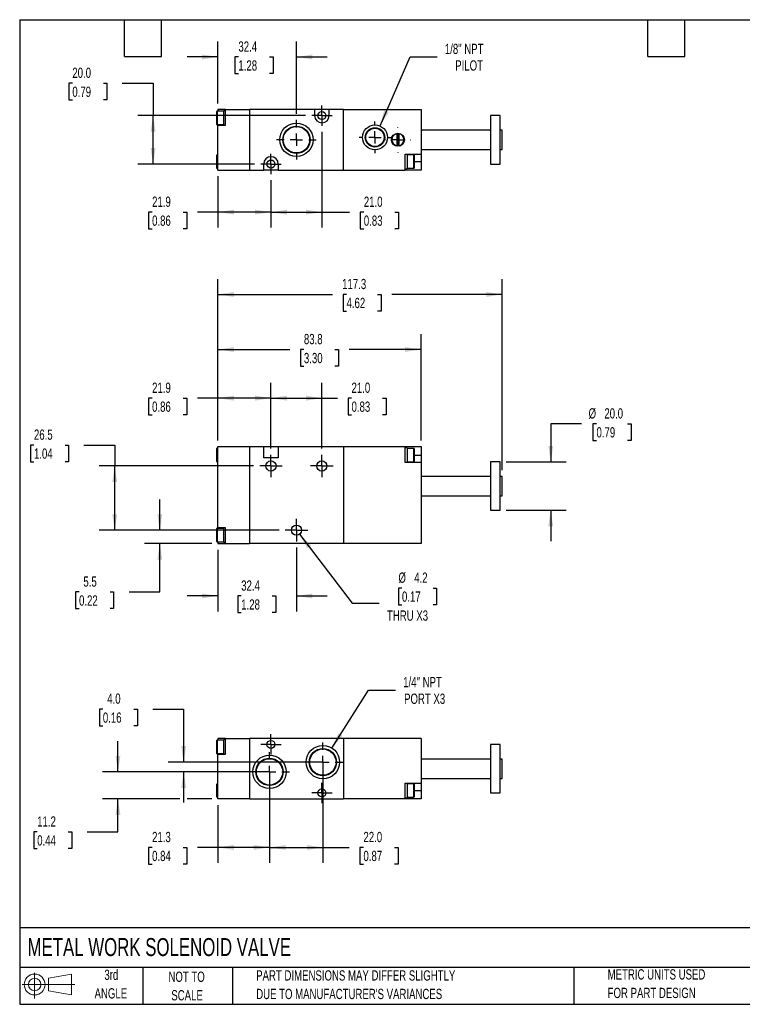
# Model space of a CAD drawing. Header units: millimetres. Extents: x 13 to 546, y 13 to 419.
# Tile 1 of 2: x 13 to 311, y 13 to 419. Entities that reach past the tile are written whole.
import ezdxf

# ---------------------------------------------------------------- set-up
doc = ezdxf.new("R2010")
doc.units = ezdxf.units.MM
doc.header["$LTSCALE"] = 2
doc.linetypes.add('CENTERX2', pattern=[20.32, 12.7, -2.54, 2.54, -2.54])
doc.layers.add('CENTER', color=40, linetype='CENTERX2')
doc.layers.add('SLD-DEFPOINTS', color=7, linetype='Continuous')
doc.layers.add('DIMENSIONS', color=140, linetype='Continuous', lineweight=25)
doc.layers.add('TEXT', color=140, linetype='Continuous', lineweight=25)
doc.styles.add('SLDTEXTSTYLE0', font='TXT', dxfattribs={"width": 0.7})
doc.dimstyles.new('SLDDIMSTYLE0', dxfattribs={"dimtxt": 4.316016, "dimasz": 6.604, "dimexe": 0, "dimexo": 0.0625, "dimgap": 1.079004, "dimtad": 0, "dimtih": 1, "dimtoh": 1, "dimrnd": 1e-09, "dimzin": 12, "dimdsep": 46, "dimtxsty": 'SLDTEXTSTYLE0', "dimsah": 1, "dimcen": 0.09, "dimadec": 0, "dimazin": 3, "dimtfac": 1, "dimtmove": 0, "dimatfit": 0, "dimfxl": 0, "dimfrac": 2, "dimtolj": 1, "dimtzin": 12, "dimarcsym": 0})
doc.dimstyles.new('SLDDIMSTYLE1', dxfattribs={"dimtxt": 4.316016, "dimasz": 6.604, "dimexe": 0, "dimexo": 0.0625, "dimgap": 1.079004, "dimtad": 0, "dimtih": 1, "dimtoh": 1, "dimrnd": 1e-09, "dimzin": 12, "dimdsep": 46, "dimtxsty": 'SLDTEXTSTYLE0', "dimsah": 1, "dimcen": 0, "dimadec": 0, "dimazin": 3, "dimtfac": 1, "dimtofl": 0, "dimtmove": 0, "dimatfit": 3, "dimfxl": 0, "dimfrac": 2, "dimtolj": 1, "dimtzin": 12, "dimarcsym": 0})
doc.dimstyles.new('SLDDIMSTYLE2', dxfattribs={"dimtxt": 4.316016, "dimasz": 6.604, "dimexe": 0, "dimexo": 0.0625, "dimgap": 1.079004, "dimtad": 0, "dimtih": 1, "dimtoh": 1, "dimrnd": 1e-09, "dimzin": 12, "dimdsep": 46, "dimtxsty": 'SLDTEXTSTYLE0', "dimsah": 1, "dimcen": 0.09, "dimadec": 0, "dimazin": 3, "dimtfac": 1, "dimtofl": 0, "dimtmove": 0, "dimatfit": 3, "dimfxl": 0, "dimfrac": 2, "dimtolj": 1, "dimtzin": 12, "dimarcsym": 0})
doc.dimstyles.new('SLDDIMSTYLE3', dxfattribs={"dimtxt": 4.316016, "dimasz": 6.604, "dimexe": 0, "dimexo": 0.0625, "dimgap": 1.079004, "dimtad": 0, "dimtih": 1, "dimtoh": 1, "dimrnd": 1e-09, "dimzin": 4, "dimdsep": 46, "dimtxsty": 'SLDTEXTSTYLE0', "dimsah": 1, "dimcen": 0.09, "dimadec": 0, "dimazin": 1, "dimtfac": 1, "dimtofl": 0, "dimtmove": 0, "dimatfit": 3, "dimfxl": 0, "dimfrac": 2, "dimtolj": 1, "dimtzin": 12, "dimarcsym": 0})
doc.dimstyles.new('SLDDIMSTYLE4', dxfattribs={"dimtxt": 4.316016, "dimasz": 6.604, "dimexe": 0, "dimexo": 0.0625, "dimgap": 1.079004, "dimtad": 0, "dimtih": 1, "dimtoh": 1, "dimrnd": 1e-09, "dimzin": 4, "dimdsep": 46, "dimtxsty": 'SLDTEXTSTYLE0', "dimsah": 1, "dimcen": 0.09, "dimadec": 0, "dimazin": 1, "dimtfac": 1, "dimtmove": 0, "dimatfit": 0, "dimfxl": 0, "dimfrac": 2, "dimtolj": 1, "dimtzin": 12, "dimarcsym": 0})
doc.dimstyles.new('SLDDIMSTYLE5', dxfattribs={"dimtxt": 4.316016, "dimasz": 6.604, "dimexe": 0, "dimexo": 0.0625, "dimgap": 1.079004, "dimtad": 0, "dimtih": 1, "dimtoh": 1, "dimrnd": 1e-09, "dimzin": 12, "dimdsep": 46, "dimtxsty": 'SLDTEXTSTYLE0', "dimsah": 1, "dimcen": 0, "dimadec": 0, "dimazin": 3, "dimtfac": 1, "dimtofl": 0, "dimtmove": 0, "dimatfit": 3, "dimfxl": 0, "dimfrac": 2, "dimtolj": 1, "dimtzin": 12, "dimarcsym": 0})

# ---------------------------------------------------------------- blocks, each defined once
blk = doc.blocks.new('Block11')
at = {"color": 7, "linetype": 'Continuous', "lineweight": 18}
for p, q in [((5.18, 10.62), (5.18, 0)), ((10.96, 8.33), (20.35, 10.06)), ((10.96, 3.19), (10.96, 8.33)), ((20.35, 10.06), (20.35, 1.46)), ((0, 5.76), (21.75, 5.76)), ((10.96, 3.19), (20.35, 1.46))]:
    blk.add_line(p, q, dxfattribs=at)
for radius in [4.3, 2.57]:
    blk.add_circle((5.18, 5.76), radius, dxfattribs=at)
blk = doc.blocks.new('Block12')
at = {"layer": 'SLD-DEFPOINTS'}
blk.add_blockref('Block11', (0, 0), dxfattribs=at)
blk = doc.blocks.new('_D')
at = {"layer": 'DIMENSIONS'}
for p, q in [((94.44, 200.35), (94.44, 174.9)), ((126.84, 201.21), (126.84, 174.9)), ((94.44, 181.25), (81.74, 181.25)), ((104.06, 181.25), (102.61, 181.25)), ((102.61, 181.25), (102.61, 174.39)), ((116.88, 181.25), (118.33, 181.25)), ((118.33, 181.25), (118.33, 174.39)), ((126.84, 181.25), (139.54, 181.25)), ((102.61, 174.39), (104.06, 174.39)), ((118.33, 174.39), (116.88, 174.39))]:
    blk.add_line(p, q, dxfattribs=at)
for points in [[(94.44, 181.25), (87.84, 182.27), (87.84, 180.24)], [(126.84, 181.25), (133.44, 180.24), (133.44, 182.27)]]:
    blk.add_solid(points, dxfattribs=at)
at = {"layer": 'DIMENSIONS', "char_height": 4.233, "attachment_point": 1, "style": 'SLDTEXTSTYLE0'}
for s, insert in [('32.4', (104.06, 187.67)), ('1.28', (104.06, 179.85))]:
    blk.add_mtext(s, dxfattribs=dict(at, insert=insert))
blk = doc.blocks.new('_D_1')
at = {"layer": 'DIMENSIONS'}
for p, q in [((128.11, 206.72), (149.89, 178.23)), ((170.37, 184.49), (168.92, 184.49)), ((168.92, 184.49), (168.92, 177.63)), ((183.2, 184.49), (184.65, 184.49)), ((184.65, 184.49), (184.65, 177.63)), ((149.89, 178.23), (161, 178.23)), ((168.92, 177.63), (170.37, 177.63)), ((184.65, 177.63), (183.2, 177.63))]:
    blk.add_line(p, q, dxfattribs=at)
blk.add_solid([(128.11, 206.72), (131.32, 200.86), (132.93, 202.09)], dxfattribs=at)
at = {"layer": 'DIMENSIONS', "char_height": 4.233, "attachment_point": 1, "style": 'SLDTEXTSTYLE0'}
for s, insert in [('%%c', (168.91, 190.92)), ('4.2', (175.43, 190.92)), ('0.17', (170.37, 183.09)), ('THRU X3', (164.18, 175.26))]:
    blk.add_mtext(s, dxfattribs=dict(at, insert=insert))
blk = doc.blocks.new('_D_2')
at = {"layer": 'DIMENSIONS'}
for p, q in [((70.48, 208.39), (70.48, 221.09)), ((119.66, 208.39), (64.13, 208.39)), ((91.9, 202.89), (64.13, 202.89)), ((70.48, 182.89), (70.48, 202.89)), ((37.18, 182.89), (35.73, 182.89)), ((35.73, 182.89), (35.73, 176.03)), ((50, 182.89), (51.45, 182.89)), ((51.45, 182.89), (51.45, 176.03)), ((57.78, 182.89), (70.48, 182.89)), ((35.73, 176.03), (37.18, 176.03)), ((51.45, 176.03), (50, 176.03))]:
    blk.add_line(p, q, dxfattribs=at)
for points in [[(70.48, 208.39), (71.5, 214.99), (69.47, 214.99)], [(70.48, 202.89), (69.47, 196.29), (71.5, 196.29)]]:
    blk.add_solid(points, dxfattribs=at)
at = {"layer": 'DIMENSIONS', "char_height": 4.233, "attachment_point": 1, "style": 'SLDTEXTSTYLE0'}
for s, insert in [('5.5', (38.97, 189.31)), ('0.22', (37.18, 181.49))]:
    blk.add_mtext(s, dxfattribs=dict(at, insert=insert))
blk = doc.blocks.new('_D_3')
at = {"layer": 'DIMENSIONS'}
for p, q in [((18.58, 243.52), (17.13, 243.52)), ((17.13, 243.52), (17.13, 236.66)), ((31.41, 243.52), (32.86, 243.52)), ((32.86, 243.52), (32.86, 236.66)), ((39.19, 243.52), (51.89, 243.52)), ((51.89, 243.52), (51.89, 234.89)), ((17.13, 236.66), (18.58, 236.66)), ((32.86, 236.66), (31.41, 236.66)), ((109.16, 234.89), (45.54, 234.89)), ((51.89, 208.39), (51.89, 234.89)), ((119.66, 208.39), (45.54, 208.39))]:
    blk.add_line(p, q, dxfattribs=at)
for points in [[(51.89, 234.89), (50.87, 228.29), (52.9, 228.29)], [(51.89, 208.39), (52.9, 214.99), (50.87, 214.99)]]:
    blk.add_solid(points, dxfattribs=at)
at = {"layer": 'DIMENSIONS', "char_height": 4.233, "attachment_point": 1, "style": 'SLDTEXTSTYLE0'}
for s, insert in [('26.5', (18.58, 249.94)), ('1.04', (18.58, 242.12))]:
    blk.add_mtext(s, dxfattribs=dict(at, insert=insert))
blk = doc.blocks.new('_D_4')
at = {"layer": 'DIMENSIONS'}
for p, q in [((94.44, 245.43), (94.44, 269.24)), ((116.34, 242.07), (116.34, 269.24)), ((67.31, 262.89), (65.86, 262.89)), ((65.86, 262.89), (65.86, 256.03)), ((80.13, 262.89), (81.58, 262.89)), ((81.58, 262.89), (81.58, 256.03)), ((94.44, 262.89), (85.98, 262.89)), ((116.34, 262.89), (94.44, 262.89)), ((65.86, 256.03), (67.31, 256.03)), ((81.58, 256.03), (80.13, 256.03))]:
    blk.add_line(p, q, dxfattribs=at)
for points in [[(94.44, 262.89), (101.04, 261.87), (101.04, 263.91)], [(116.34, 262.89), (109.74, 263.91), (109.74, 261.87)]]:
    blk.add_solid(points, dxfattribs=at)
at = {"layer": 'DIMENSIONS', "char_height": 4.233, "attachment_point": 1, "style": 'SLDTEXTSTYLE0'}
for s, insert in [('21.9', (67.31, 269.31)), ('0.86', (67.31, 261.49))]:
    blk.add_mtext(s, dxfattribs=dict(at, insert=insert))
blk = doc.blocks.new('_D_5')
at = {"layer": 'DIMENSIONS'}
for p, q in [((116.34, 242.07), (116.34, 269.24)), ((137.34, 242.07), (137.34, 269.24)), ((116.34, 262.89), (137.34, 262.89)), ((137.34, 262.89), (143.71, 262.89)), ((149.56, 262.89), (148.11, 262.89)), ((148.11, 262.89), (148.11, 256.03)), ((162.38, 262.89), (163.83, 262.89)), ((163.83, 262.89), (163.83, 256.03)), ((148.11, 256.03), (149.56, 256.03)), ((163.83, 256.03), (162.38, 256.03))]:
    blk.add_line(p, q, dxfattribs=at)
for points in [[(116.34, 262.89), (122.94, 261.87), (122.94, 263.91)], [(137.34, 262.89), (130.74, 263.91), (130.74, 261.87)]]:
    blk.add_solid(points, dxfattribs=at)
at = {"layer": 'DIMENSIONS', "char_height": 4.233, "attachment_point": 1, "style": 'SLDTEXTSTYLE0'}
for s, insert in [('21.0', (149.56, 269.31)), ('0.83', (149.56, 261.49))]:
    blk.add_mtext(s, dxfattribs=dict(at, insert=insert))
blk = doc.blocks.new('_D_6')
at = {"layer": 'DIMENSIONS'}
for p, q in [((94.44, 245.43), (94.44, 312.05)), ((211.74, 233.13), (211.74, 312.05)), ((94.44, 305.7), (141.66, 305.7)), ((147.5, 305.7), (146.05, 305.7)), ((146.05, 305.7), (146.05, 298.84)), ((160.33, 305.7), (161.78, 305.7)), ((161.78, 305.7), (161.78, 298.84)), ((211.74, 305.7), (166.18, 305.7)), ((146.05, 298.84), (147.5, 298.84)), ((161.78, 298.84), (160.33, 298.84))]:
    blk.add_line(p, q, dxfattribs=at)
for points in [[(94.44, 305.7), (101.04, 304.69), (101.04, 306.72)], [(211.74, 305.7), (205.14, 306.72), (205.14, 304.69)]]:
    blk.add_solid(points, dxfattribs=at)
at = {"layer": 'DIMENSIONS', "char_height": 4.233, "attachment_point": 1, "style": 'SLDTEXTSTYLE0'}
for s, insert in [('117.3', (145.71, 312.13)), ('4.62', (147.5, 304.3))]:
    blk.add_mtext(s, dxfattribs=dict(at, insert=insert))
blk = doc.blocks.new('_D_7')
at = {"layer": 'DIMENSIONS'}
for p, q in [((244.44, 252.3), (231.74, 252.3)), ((231.74, 252.3), (231.74, 236.59)), ((250.6, 252.3), (249.15, 252.3)), ((249.15, 252.3), (249.15, 245.44)), ((263.42, 252.3), (264.87, 252.3)), ((264.87, 252.3), (264.87, 245.44)), ((249.15, 245.44), (250.6, 245.44)), ((264.87, 245.44), (263.42, 245.44)), ((213.38, 236.59), (238.09, 236.59)), ((213.38, 216.59), (238.09, 216.59)), ((231.74, 216.59), (231.74, 203.89))]:
    blk.add_line(p, q, dxfattribs=at)
for points in [[(231.74, 236.59), (232.76, 243.19), (230.72, 243.19)], [(231.74, 216.59), (230.72, 209.99), (232.76, 209.99)]]:
    blk.add_solid(points, dxfattribs=at)
at = {"layer": 'DIMENSIONS', "char_height": 4.233, "attachment_point": 1, "style": 'SLDTEXTSTYLE0'}
for s, insert in [('%%c', (247.34, 258.72)), ('20.0', (253.85, 258.72)), ('0.79', (250.6, 250.9))]:
    blk.add_mtext(s, dxfattribs=dict(at, insert=insert))
blk = doc.blocks.new('_D_8')
at = {"layer": 'DIMENSIONS'}
for p, q in [((94.44, 245.43), (94.44, 289.31)), ((178.24, 245.43), (178.24, 289.31)), ((94.44, 282.96), (124.07, 282.96)), ((129.92, 282.96), (128.47, 282.96)), ((128.47, 282.96), (128.47, 276.1)), ((142.74, 282.96), (144.19, 282.96)), ((144.19, 282.96), (144.19, 276.1)), ((178.24, 282.96), (148.59, 282.96)), ((128.47, 276.1), (129.92, 276.1)), ((144.19, 276.1), (142.74, 276.1))]:
    blk.add_line(p, q, dxfattribs=at)
for points in [[(94.44, 282.96), (101.04, 281.95), (101.04, 283.98)], [(178.24, 282.96), (171.64, 283.98), (171.64, 281.95)]]:
    blk.add_solid(points, dxfattribs=at)
at = {"layer": 'DIMENSIONS', "char_height": 4.233, "attachment_point": 1, "style": 'SLDTEXTSTYLE0'}
for s, insert in [('83.8', (129.92, 289.39)), ('3.30', (129.92, 281.56))]:
    blk.add_mtext(s, dxfattribs=dict(at, insert=insert))
blk = doc.blocks.new('SW_CENTERMARKSYMBOL_0')
at = {"layer": 'CENTER', "color": 0}
for p, q in [((0, 2.54), (0, 4.64)), ((-2.54, 0), (-4.64, 0)), ((0, 0), (-2.54, 0)), ((0, 0), (0, 2.54)), ((0, 0), (2.54, 0)), ((0, 0), (0, -2.54)), ((2.54, 0), (4.64, 0)), ((0, -2.54), (0, -4.64))]:
    blk.add_line(p, q, dxfattribs=at)
blk = doc.blocks.new('SW_CENTERMARKSYMBOL_1')
at = {"layer": 'CENTER', "color": 0}
for p, q in [((0, 2.54), (0, 4.64)), ((-2.54, 0), (-4.64, 0)), ((0, 0), (-2.54, 0)), ((0, 0), (0, 2.54)), ((0, 0), (2.54, 0)), ((0, 0), (0, -2.54)), ((2.54, 0), (4.64, 0)), ((0, -2.54), (0, -4.64))]:
    blk.add_line(p, q, dxfattribs=at)
blk = doc.blocks.new('SW_CENTERMARKSYMBOL_2')
at = {"layer": 'CENTER', "color": 0}
for p, q in [((0, 2.54), (0, 4.64)), ((-2.54, 0), (-4.64, 0)), ((0, 0), (-2.54, 0)), ((0, 0), (0, 2.54)), ((0, 0), (2.54, 0)), ((0, 0), (0, -2.54)), ((2.54, 0), (4.64, 0)), ((0, -2.54), (0, -4.64))]:
    blk.add_line(p, q, dxfattribs=at)
blk = doc.blocks.new('_D_11')
at = {"layer": 'DIMENSIONS'}
for p, q in [((137.34, 372.8), (137.34, 333.32)), ((116.34, 352.8), (116.34, 333.32)), ((116.34, 339.67), (137.34, 339.67)), ((137.34, 339.67), (148.79, 339.67)), ((154.64, 339.67), (153.19, 339.67)), ((153.19, 339.67), (153.19, 332.81)), ((167.46, 339.67), (168.91, 339.67)), ((168.91, 339.67), (168.91, 332.81)), ((153.19, 332.81), (154.64, 332.81)), ((168.91, 332.81), (167.46, 332.81))]:
    blk.add_line(p, q, dxfattribs=at)
for points in [[(116.34, 339.67), (122.94, 338.65), (122.94, 340.69)], [(137.34, 339.67), (130.74, 340.69), (130.74, 338.65)]]:
    blk.add_solid(points, dxfattribs=at)
at = {"layer": 'DIMENSIONS', "char_height": 4.233, "attachment_point": 1, "style": 'SLDTEXTSTYLE0'}
for s, insert in [('21.0', (154.64, 346.09)), ('0.83', (154.64, 338.27))]:
    blk.add_mtext(s, dxfattribs=dict(at, insert=insert))
blk = doc.blocks.new('_D_12')
at = {"layer": 'DIMENSIONS'}
for p, q in [((94.44, 354.49), (94.44, 333.32)), ((116.34, 352.8), (116.34, 333.32)), ((67.31, 339.67), (65.86, 339.67)), ((65.86, 339.67), (65.86, 332.81)), ((80.13, 339.67), (81.58, 339.67)), ((81.58, 339.67), (81.58, 332.81)), ((94.44, 339.67), (85.98, 339.67)), ((116.34, 339.67), (94.44, 339.67)), ((65.86, 332.81), (67.31, 332.81)), ((81.58, 332.81), (80.13, 332.81))]:
    blk.add_line(p, q, dxfattribs=at)
for points in [[(94.44, 339.67), (101.04, 338.65), (101.04, 340.69)], [(116.34, 339.67), (109.74, 340.69), (109.74, 338.65)]]:
    blk.add_solid(points, dxfattribs=at)
at = {"layer": 'DIMENSIONS', "char_height": 4.233, "attachment_point": 1, "style": 'SLDTEXTSTYLE0'}
for s, insert in [('21.9', (67.31, 346.09)), ('0.86', (67.31, 338.27))]:
    blk.add_mtext(s, dxfattribs=dict(at, insert=insert))
blk = doc.blocks.new('_D_13')
at = {"layer": 'DIMENSIONS'}
for p, q in [((34.41, 392.87), (32.96, 392.87)), ((32.96, 392.87), (32.96, 386.01)), ((47.24, 392.87), (48.69, 392.87)), ((48.69, 392.87), (48.69, 386.01)), ((55.02, 392.87), (67.72, 392.87)), ((67.72, 392.87), (67.72, 379.53)), ((32.96, 386.01), (34.41, 386.01)), ((48.69, 386.01), (47.24, 386.01)), ((130.61, 379.53), (61.37, 379.53)), ((67.72, 359.53), (67.72, 379.53)), ((109.61, 359.53), (61.37, 359.53))]:
    blk.add_line(p, q, dxfattribs=at)
for points in [[(67.72, 379.53), (66.7, 372.93), (68.73, 372.93)], [(67.72, 359.53), (68.73, 366.14), (66.7, 366.14)]]:
    blk.add_solid(points, dxfattribs=at)
at = {"layer": 'DIMENSIONS', "char_height": 4.233, "attachment_point": 1, "style": 'SLDTEXTSTYLE0'}
for s, insert in [('20.0', (34.41, 399.29)), ('0.79', (34.41, 391.47))]:
    blk.add_mtext(s, dxfattribs=dict(at, insert=insert))
blk = doc.blocks.new('_D_14')
at = {"layer": 'DIMENSIONS'}
for p, q in [((94.44, 384.57), (94.44, 410.07)), ((126.84, 380.25), (126.84, 410.07)), ((94.44, 403.72), (81.74, 403.72)), ((102.91, 403.72), (101.46, 403.72)), ((101.46, 403.72), (101.46, 396.86)), ((115.74, 403.72), (117.19, 403.72)), ((117.19, 403.72), (117.19, 396.86)), ((126.84, 403.72), (139.54, 403.72)), ((101.46, 396.86), (102.91, 396.86)), ((117.19, 396.86), (115.74, 396.86))]:
    blk.add_line(p, q, dxfattribs=at)
for points in [[(94.44, 403.72), (87.84, 404.74), (87.84, 402.7)], [(126.84, 403.72), (133.44, 402.7), (133.44, 404.74)]]:
    blk.add_solid(points, dxfattribs=at)
at = {"layer": 'DIMENSIONS', "char_height": 4.233, "attachment_point": 1, "style": 'SLDTEXTSTYLE0'}
for s, insert in [('32.4', (102.91, 410.14)), ('1.28', (102.91, 402.32))]:
    blk.add_mtext(s, dxfattribs=dict(at, insert=insert))
blk = doc.blocks.new('_D_15')
at = {"layer": 'DIMENSIONS'}
for p, q in [((161.31, 375.25), (173.77, 403.72)), ((173.77, 403.72), (184.89, 403.72))]:
    blk.add_line(p, q, dxfattribs=at)
blk.add_solid([(161.31, 375.25), (164.89, 380.89), (163.02, 381.71)], dxfattribs=at)
at = {"layer": 'DIMENSIONS', "char_height": 4.233, "attachment_point": 1, "style": 'SLDTEXTSTYLE0'}
for s, insert in [('1/8" NPT', (188.06, 409.18)), ('PILOT', (192.34, 402.32))]:
    blk.add_mtext(s, dxfattribs=dict(at, insert=insert))
blk = doc.blocks.new('SW_CENTERMARKSYMBOL_6')
at = {"layer": 'CENTER', "color": 0}
for p, q in [((0, 5.08), (0, 5.24)), ((-5.08, 0), (-5.24, 0)), ((0, 0), (-2.54, 0)), ((0, 0), (0, 2.54)), ((0, 0), (0, -2.54)), ((0, 0), (2.54, 0)), ((5.08, 0), (5.24, 0)), ((0, -5.08), (0, -5.24))]:
    blk.add_line(p, q, dxfattribs=at)
blk = doc.blocks.new('SW_CENTERMARKSYMBOL_7')
at = {"layer": 'CENTER', "color": 0}
for p, q in [((0, 5.08), (0, 6.54)), ((-5.08, 0), (-6.54, 0)), ((0, 0), (-2.54, 0)), ((0, 0), (0, 2.54)), ((0, 0), (0, -2.54)), ((0, 0), (2.54, 0)), ((5.08, 0), (6.54, 0)), ((0, -5.08), (0, -6.54))]:
    blk.add_line(p, q, dxfattribs=at)
blk = doc.blocks.new('SW_CENTERMARKSYMBOL_8')
at = {"layer": 'CENTER', "color": 0}
for p, q in [((0, 5.08), (0, 8.18)), ((-5.08, 0), (-8.18, 0)), ((0, 0), (-2.54, 0)), ((0, 0), (0, 2.54)), ((0, 0), (0, -2.54)), ((0, 0), (2.54, 0)), ((5.08, 0), (8.18, 0)), ((0, -5.08), (0, -8.18))]:
    blk.add_line(p, q, dxfattribs=at)
blk = doc.blocks.new('SW_CENTERMARKSYMBOL_9')
at = {"layer": 'CENTER', "color": 0}
for p, q in [((0, 2.54), (0, 4.19)), ((-2.54, 0), (-4.19, 0)), ((0, 0), (-2.54, 0)), ((0, 0), (0, 2.54)), ((0, 0), (0, -2.54)), ((0, 0), (2.54, 0)), ((2.54, 0), (4.19, 0)), ((0, -2.54), (0, -4.19))]:
    blk.add_line(p, q, dxfattribs=at)
blk = doc.blocks.new('SW_CENTERMARKSYMBOL_10')
at = {"layer": 'CENTER', "color": 0}
for p, q in [((0, 2.54), (0, 4.19)), ((-2.54, 0), (-4.19, 0)), ((0, 0), (-2.54, 0)), ((0, 0), (0, 2.54)), ((0, 0), (0, -2.54)), ((0, 0), (2.54, 0)), ((2.54, 0), (4.19, 0)), ((0, -2.54), (0, -4.19))]:
    blk.add_line(p, q, dxfattribs=at)
blk = doc.blocks.new('_D_16')
at = {"layer": 'DIMENSIONS'}
for p, q in [((137.74, 110.11), (137.74, 71.1)), ((115.74, 97.93), (115.74, 71.1)), ((115.74, 77.45), (137.74, 77.45)), ((137.74, 77.45), (148.63, 77.45)), ((154.48, 77.45), (153.03, 77.45)), ((153.03, 77.45), (153.03, 70.59)), ((167.3, 77.45), (168.75, 77.45)), ((168.75, 77.45), (168.75, 70.59)), ((153.03, 70.59), (154.48, 70.59)), ((168.75, 70.59), (167.3, 70.59))]:
    blk.add_line(p, q, dxfattribs=at)
for points in [[(115.74, 77.45), (122.34, 76.43), (122.34, 78.46)], [(137.74, 77.45), (131.14, 78.46), (131.14, 76.43)]]:
    blk.add_solid(points, dxfattribs=at)
at = {"layer": 'DIMENSIONS', "char_height": 4.233, "attachment_point": 1, "style": 'SLDTEXTSTYLE0'}
for s, insert in [('22.0', (154.48, 83.87)), ('0.87', (154.48, 76.05))]:
    blk.add_mtext(s, dxfattribs=dict(at, insert=insert))
blk = doc.blocks.new('_D_17')
at = {"layer": 'DIMENSIONS'}
for p, q in [((47, 134.56), (45.55, 134.56)), ((45.55, 134.56), (45.55, 127.7)), ((59.83, 134.56), (61.28, 134.56)), ((61.28, 134.56), (61.28, 127.7)), ((67.61, 134.56), (80.31, 134.56)), ((80.31, 134.56), (80.31, 112.65)), ((45.55, 127.7), (47, 127.7)), ((61.28, 127.7), (59.83, 127.7)), ((135.2, 112.65), (73.96, 112.65)), ((113.2, 108.65), (73.96, 108.65)), ((80.31, 108.65), (80.31, 95.95))]:
    blk.add_line(p, q, dxfattribs=at)
for points in [[(80.31, 112.65), (81.32, 119.25), (79.29, 119.25)], [(80.31, 108.65), (79.29, 102.04), (81.32, 102.04)]]:
    blk.add_solid(points, dxfattribs=at)
at = {"layer": 'DIMENSIONS', "char_height": 4.233, "attachment_point": 1, "style": 'SLDTEXTSTYLE0'}
for s, insert in [('4.0', (48.8, 140.98)), ('0.16', (47, 133.16))]:
    blk.add_mtext(s, dxfattribs=dict(at, insert=insert))
blk = doc.blocks.new('_D_18')
at = {"layer": 'DIMENSIONS'}
for p, q in [((53.23, 108.65), (53.23, 121.35)), ((105.02, 108.65), (46.88, 108.65)), ((78.78, 97.45), (46.88, 97.45)), ((53.23, 83.87), (53.23, 97.45)), ((91.9, 97.45), (81.83, 97.45)), ((19.92, 83.87), (18.47, 83.87)), ((18.47, 83.87), (18.47, 77.01)), ((32.75, 83.87), (34.19, 83.87)), ((34.19, 83.87), (34.19, 77.01)), ((40.53, 83.87), (53.23, 83.87)), ((18.47, 77.01), (19.92, 77.01)), ((34.19, 77.01), (32.75, 77.01))]:
    blk.add_line(p, q, dxfattribs=at)
for points in [[(53.23, 108.65), (54.24, 115.25), (52.21, 115.25)], [(53.23, 97.45), (52.21, 90.84), (54.24, 90.84)]]:
    blk.add_solid(points, dxfattribs=at)
at = {"layer": 'DIMENSIONS', "char_height": 4.233, "attachment_point": 1, "style": 'SLDTEXTSTYLE0'}
for s, insert in [('11.2', (19.92, 90.3)), ('0.44', (19.92, 82.47))]:
    blk.add_mtext(s, dxfattribs=dict(at, insert=insert))
blk = doc.blocks.new('_D_19')
at = {"layer": 'DIMENSIONS'}
for p, q in [((115.74, 106.11), (115.74, 71.1)), ((94.44, 94.91), (94.44, 71.1)), ((67.31, 77.45), (65.86, 77.45)), ((65.86, 77.45), (65.86, 70.59)), ((80.13, 77.45), (81.58, 77.45)), ((81.58, 77.45), (81.58, 70.59)), ((94.44, 77.45), (85.98, 77.45)), ((115.74, 77.45), (94.44, 77.45)), ((65.86, 70.59), (67.31, 70.59)), ((81.58, 70.59), (80.13, 70.59))]:
    blk.add_line(p, q, dxfattribs=at)
for points in [[(94.44, 77.45), (101.04, 76.43), (101.04, 78.46)], [(115.74, 77.45), (109.14, 78.46), (109.14, 76.43)]]:
    blk.add_solid(points, dxfattribs=at)
at = {"layer": 'DIMENSIONS', "char_height": 4.233, "attachment_point": 1, "style": 'SLDTEXTSTYLE0'}
for s, insert in [('21.3', (67.31, 83.87)), ('0.84', (67.31, 76.05))]:
    blk.add_mtext(s, dxfattribs=dict(at, insert=insert))
blk = doc.blocks.new('_D_20')
at = {"layer": 'DIMENSIONS'}
for p, q in [((141.44, 118.47), (156.59, 142.34)), ((156.59, 142.34), (167.7, 142.34))]:
    blk.add_line(p, q, dxfattribs=at)
blk.add_solid([(141.44, 118.47), (145.84, 123.5), (144.12, 124.59)], dxfattribs=at)
at = {"layer": 'DIMENSIONS', "char_height": 4.233, "attachment_point": 1, "style": 'SLDTEXTSTYLE0'}
for s, insert in [('1/4" NPT', (170.88, 147.8)), ('PORT X3', (171.24, 140.94))]:
    blk.add_mtext(s, dxfattribs=dict(at, insert=insert))
blk = doc.blocks.new('SW_CENTERMARKSYMBOL_11')
at = {"layer": 'CENTER', "color": 0}
for p, q in [((0, 5.08), (0, 8.18)), ((-5.08, 0), (-8.18, 0)), ((0, 0), (-2.54, 0)), ((0, 0), (0, 2.54)), ((0, 0), (0, -2.54)), ((0, 0), (2.54, 0)), ((5.08, 0), (8.18, 0)), ((0, -5.08), (0, -8.18))]:
    blk.add_line(p, q, dxfattribs=at)
blk = doc.blocks.new('SW_CENTERMARKSYMBOL_12')
at = {"layer": 'CENTER', "color": 0}
for p, q in [((0, 5.08), (0, 8.18)), ((-5.08, 0), (-8.18, 0)), ((0, 0), (-2.54, 0)), ((0, 0), (0, 2.54)), ((0, 0), (0, -2.54)), ((0, 0), (2.54, 0)), ((5.08, 0), (8.18, 0)), ((0, -5.08), (0, -8.18))]:
    blk.add_line(p, q, dxfattribs=at)
blk = doc.blocks.new('SW_CENTERMARKSYMBOL_13')
at = {"layer": 'CENTER', "color": 0}
for p, q in [((0, 2.54), (0, 4.19)), ((-2.54, 0), (-4.19, 0)), ((0, 0), (-2.54, 0)), ((0, 0), (0, 2.54)), ((0, 0), (0, -2.54)), ((0, 0), (2.54, 0)), ((2.54, 0), (4.19, 0)), ((0, -2.54), (0, -4.19))]:
    blk.add_line(p, q, dxfattribs=at)
blk = doc.blocks.new('SW_CENTERMARKSYMBOL_14')
at = {"layer": 'CENTER', "color": 0}
for p, q in [((0, 2.54), (0, 4.19)), ((-2.54, 0), (-4.19, 0)), ((0, 0), (-2.54, 0)), ((0, 0), (0, 2.54)), ((0, 0), (0, -2.54)), ((0, 0), (2.54, 0)), ((2.54, 0), (4.19, 0)), ((0, -2.54), (0, -4.19))]:
    blk.add_line(p, q, dxfattribs=at)

msp = doc.modelspace()

# ---------------------------------------------------------------- linework, layer by layer
for p, q in [((97.64, 382.031), (94.44, 382.031)), ((94.44, 382.031), (94.44, 381.281)), ((97.64, 375.531), (97.64, 382.031)), ((97.64, 382.031), (107.44, 382.031)), ((107.44, 382.031), (107.44, 357.031)), ((134.34, 382.031), (107.44, 382.031)), ((134.34, 382.031), (134.34, 379.531)), ((140.34, 382.031), (134.34, 382.031)), ((140.34, 379.531), (140.34, 382.031)), ((146.24, 382.031), (140.34, 382.031)), ((146.24, 357.031), (146.24, 382.031)), ((146.24, 382.031), (178.24, 382.031)), ((178.24, 382.031), (178.24, 363.531)), ((96.84, 381.281), (94.14, 381.281)), ((94.14, 381.281), (94.14, 375.781)), ((97.64, 381.531), (96.84, 381.531)), ((96.84, 378.531), (96.84, 381.531)), ((96.84, 375.531), (96.84, 378.531)), ((210.84, 379.531), (206.84, 379.531)), ((206.84, 379.531), (206.84, 359.531)), ((210.84, 359.531), (210.84, 379.531)), ((94.14, 375.781), (96.84, 375.781)), ((94.44, 375.781), (94.44, 375.531)), ((94.44, 375.531), (97.64, 375.531)), ((94.44, 357.031), (94.44, 375.531)), ((168.21, 371.981), (168.21, 367.082)), ((169.21, 367.082), (169.21, 371.981)), ((206.84, 373.531), (178.24, 373.531)), ((211.74, 373.531), (210.84, 373.531)), ((211.74, 365.531), (211.74, 373.531)), ((94.44, 363.281), (94.14, 363.281)), ((94.14, 363.281), (94.14, 357.781)), ((171.74, 363.531), (178.24, 363.531)), ((171.74, 357.031), (171.74, 363.531)), ((172.54, 363.531), (172.54, 357.531)), ((175.24, 363.281), (172.54, 363.281)), ((175.24, 357.781), (175.24, 363.281)), ((178.24, 365.531), (206.84, 365.531)), ((178.24, 363.531), (178.24, 360.531)), ((210.84, 365.531), (211.74, 365.531)), ((94.14, 357.781), (94.44, 357.781)), ((113.34, 357.031), (113.34, 359.531)), ((119.34, 359.531), (119.34, 357.031)), ((172.54, 357.781), (175.24, 357.781)), ((175.54, 360.531), (178.24, 360.531)), ((178.24, 360.531), (178.24, 357.031)), ((206.84, 359.531), (210.84, 359.531)), ((94.44, 357.031), (107.44, 357.031)), ((107.44, 357.031), (113.34, 357.031)), ((119.34, 357.031), (113.34, 357.031)), ((119.34, 357.031), (146.24, 357.031)), ((146.24, 357.031), (171.74, 357.031)), ((171.74, 357.531), (172.54, 357.531)), ((178.24, 357.031), (171.74, 357.031)), ((94.44, 242.14), (94.14, 242.14)), ((94.14, 242.14), (94.14, 236.64)), ((94.44, 209.39), (94.44, 242.89)), ((94.44, 242.89), (107.44, 242.89)), ((107.44, 242.89), (107.44, 202.89)), ((107.44, 242.89), (113.34, 242.89)), ((113.34, 238.29), (113.34, 242.89)), ((113.34, 242.89), (119.34, 242.89)), ((119.34, 242.89), (119.34, 238.29)), ((119.34, 242.89), (146.24, 242.89)), ((146.24, 242.89), (146.24, 202.89)), ((146.24, 242.89), (171.74, 242.89)), ((171.74, 236.39), (171.74, 242.89)), ((171.74, 242.89), (178.24, 242.89)), ((172.54, 242.39), (171.74, 242.39)), ((172.54, 242.39), (172.54, 236.39)), ((175.24, 242.14), (172.54, 242.14)), ((175.24, 236.64), (175.24, 242.14)), ((178.24, 242.89), (178.24, 239.39)), ((94.14, 236.64), (94.44, 236.64)), ((119.34, 238.29), (113.34, 238.29)), ((178.24, 236.39), (171.74, 236.39)), ((172.54, 236.64), (175.24, 236.64)), ((175.54, 239.39), (178.24, 239.39)), ((178.24, 239.39), (178.24, 236.39)), ((178.24, 236.39), (178.24, 202.89)), ((210.84, 236.59), (206.84, 236.59)), ((206.84, 236.59), (206.84, 216.59)), ((210.84, 216.59), (210.84, 236.59)), ((206.84, 230.59), (178.24, 230.59)), ((211.74, 230.59), (210.84, 230.59)), ((211.74, 222.59), (211.74, 230.59)), ((178.24, 222.59), (206.84, 222.59)), ((210.84, 222.59), (211.74, 222.59)), ((206.84, 216.59), (210.84, 216.59)), ((96.84, 209.14), (94.14, 209.14)), ((94.14, 209.14), (94.14, 203.64)), ((97.64, 209.39), (94.44, 209.39)), ((94.44, 209.39), (94.44, 209.14)), ((96.84, 203.39), (96.84, 209.39)), ((97.64, 202.89), (97.64, 209.39)), ((94.14, 203.64), (96.84, 203.64)), ((94.44, 203.64), (94.44, 202.89)), ((96.84, 203.39), (97.64, 203.39)), ((94.44, 202.89), (97.64, 202.89)), ((97.64, 202.89), (107.44, 202.89)), ((146.24, 202.89), (107.44, 202.89)), ((178.24, 202.89), (146.24, 202.89)), ((97.64, 122.449), (94.44, 122.449)), ((94.44, 122.449), (94.44, 121.699)), ((97.64, 121.949), (96.84, 121.949)), ((96.84, 115.949), (96.84, 121.949)), ((97.64, 115.949), (97.64, 122.449)), ((97.64, 122.449), (107.44, 122.449)), ((107.44, 122.449), (107.44, 97.449)), ((146.24, 122.449), (107.44, 122.449)), ((146.24, 122.449), (146.24, 97.449)), ((178.24, 122.449), (146.24, 122.449)), ((178.24, 122.449), (178.24, 103.949)), ((96.84, 121.699), (94.14, 121.699)), ((94.14, 121.699), (94.14, 116.199)), ((210.84, 119.949), (206.84, 119.949)), ((206.84, 119.949), (206.84, 99.949)), ((210.84, 99.949), (210.84, 119.949)), ((94.14, 116.199), (96.84, 116.199)), ((94.44, 116.199), (94.44, 115.949)), ((94.44, 115.949), (97.64, 115.949)), ((94.44, 97.449), (94.44, 115.949)), ((206.84, 113.949), (178.24, 113.949)), ((211.74, 113.949), (210.84, 113.949)), ((211.74, 105.949), (211.74, 113.949)), ((178.24, 105.949), (206.84, 105.949)), ((210.84, 105.949), (211.74, 105.949)), ((94.44, 103.699), (94.14, 103.699)), ((94.14, 103.699), (94.14, 98.199)), ((171.74, 103.949), (178.24, 103.949)), ((171.74, 97.449), (171.74, 103.949)), ((172.54, 103.949), (172.54, 100.949)), ((175.24, 103.699), (172.54, 103.699)), ((175.24, 98.199), (175.24, 103.699)), ((178.24, 103.949), (178.24, 100.949)), ((94.14, 98.199), (94.44, 98.199)), ((171.74, 97.949), (172.54, 97.949)), ((172.54, 100.949), (172.54, 97.949)), ((172.54, 98.199), (175.24, 98.199)), ((175.54, 100.949), (178.24, 100.949)), ((178.24, 100.949), (178.24, 97.449)), ((206.84, 99.949), (210.84, 99.949)), ((107.44, 97.449), (94.44, 97.449)), ((107.44, 97.449), (146.24, 97.449)), ((171.74, 97.449), (146.24, 97.449)), ((178.24, 97.449), (171.74, 97.449))]:
    msp.add_line(p, q)
for centre, radius in [((137.34, 379.531), 1.65), ((126.84, 369.531), 6.9), ((126.84, 369.531), 5.641), ((126.84, 369.531), 5.434), ((159.24, 370.531), 5.15), ((159.24, 370.531), 4.002), ((159.24, 370.531), 3.792), ((168.71, 369.531), 2.7), ((116.34, 359.531), 1.65), ((116.34, 234.89), 2.1), ((137.34, 234.89), 2.1), ((126.84, 208.39), 2.1), ((116.34, 119.949), 1.65), ((137.74, 112.649), 6.9), ((137.74, 112.649), 5.641), ((137.74, 112.649), 5.434), ((115.74, 108.649), 6.9), ((115.74, 108.649), 5.641), ((115.74, 108.649), 5.434), ((137.34, 99.949), 1.65)]:
    msp.add_circle(centre, radius)
for centre, radius, start, end in [((94.14, 380.981), 0.3, 90, 180), ((137.34, 379.531), 3, 180, 0), ((94.14, 376.081), 0.3, 180, 270), ((168.71, 369.531), 2.5, 101.53696, 258.46304), ((168.71, 369.531), 2.5, 281.53696, 78.46304), ((94.14, 362.981), 0.3, 90, 180), ((116.34, 359.531), 3, 0, 180), ((175.24, 362.981), 0.3, 0, 90), ((94.14, 358.081), 0.3, 180, 270), ((175.24, 358.081), 0.3, 270, 0), ((94.14, 241.84), 0.3, 90, 180), ((175.24, 241.84), 0.3, 0, 90), ((94.14, 236.94), 0.3, 180, 270), ((175.24, 236.94), 0.3, 270, 0), ((94.14, 208.84), 0.3, 90, 180), ((94.14, 203.94), 0.3, 180, 270), ((94.14, 121.399), 0.3, 90, 180), ((94.14, 116.499), 0.3, 180, 270), ((94.14, 103.399), 0.3, 90, 180), ((175.24, 103.399), 0.3, 0, 90), ((94.14, 98.499), 0.3, 180, 270), ((175.24, 98.499), 0.3, 270, 0)]:
    msp.add_arc(centre, radius, start, end)
for points in [[(93.84, 380.981), (93.84, 380.981), (93.84, 379.884), (93.84, 377.179), (93.84, 376.081), (93.84, 376.081)], [(93.84, 362.981), (93.84, 362.981), (93.84, 361.884), (93.84, 359.179), (93.84, 358.081), (93.84, 358.081)], [(175.54, 358.081), (175.54, 358.081), (175.54, 359.179), (175.54, 361.884), (175.54, 362.981), (175.54, 362.981)], [(93.84, 241.84), (93.84, 241.84), (93.84, 241.582), (93.84, 240.663), (93.84, 240.04), (93.84, 239.39)], [(175.54, 236.94), (175.54, 236.94), (175.54, 237.198), (175.54, 238.117), (175.54, 238.74), (175.54, 239.39)], [(93.84, 208.84), (93.84, 208.84), (93.84, 208.582), (93.84, 207.663), (93.84, 207.04), (93.84, 206.39)], [(93.84, 121.399), (93.84, 121.399), (93.84, 120.301), (93.84, 117.596), (93.84, 116.499), (93.84, 116.499)], [(93.84, 103.399), (93.84, 103.399), (93.84, 102.301), (93.84, 99.596), (93.84, 98.499), (93.84, 98.499)], [(175.54, 98.499), (175.54, 98.499), (175.54, 99.596), (175.54, 102.301), (175.54, 103.399), (175.54, 103.399)]]:
    msp.add_open_spline(points, degree=3, knots=[0, 0, 0, 0, 0.5, 0.5, 1, 1, 1, 1])
for points in [[(175.54, 239.39), (175.54, 240.742), (175.54, 241.84), (175.54, 241.84)], [(93.84, 239.39), (93.84, 238.038), (93.84, 236.94), (93.84, 236.94)], [(93.84, 206.39), (93.84, 205.038), (93.84, 203.94), (93.84, 203.94)]]:
    msp.add_open_spline(points, degree=3)
at = {"layer": 'TEXT'}
for p, q in [((12.7, 419.1), (546.1, 419.1)), ((12.7, 419.1), (12.7, 12.7)), ((55.88, 403.86), (55.88, 419.1)), ((71.12, 403.86), (71.12, 419.1)), ((271.78, 403.86), (271.78, 419.1)), ((287.02, 403.86), (287.02, 419.1)), ((55.88, 403.86), (71.12, 403.86)), ((271.78, 403.86), (287.02, 403.86)), ((546.1, 44.252), (12.7, 44.252)), ((546.1, 27.94), (12.7, 27.94)), ((63.5, 27.94), (63.5, 12.7)), ((100.423, 27.94), (100.423, 12.7)), ((241.293, 27.94), (241.293, 12.7)), ((12.7, 12.7), (546.1, 12.7))]:
    msp.add_line(p, q, dxfattribs=at)

# ---------------------------------------------------------------- block references
at = {"layer": 'CENTER'}
for name, p in [('SW_CENTERMARKSYMBOL_10', (137.34, 379.531)), ('SW_CENTERMARKSYMBOL_8', (126.84, 369.531)), ('SW_CENTERMARKSYMBOL_7', (159.24, 370.531)), ('SW_CENTERMARKSYMBOL_6', (168.71, 369.531)), ('SW_CENTERMARKSYMBOL_9', (116.34, 359.531)), ('SW_CENTERMARKSYMBOL_1', (116.34, 234.89)), ('SW_CENTERMARKSYMBOL_2', (137.34, 234.89)), ('SW_CENTERMARKSYMBOL_0', (126.84, 208.39)), ('SW_CENTERMARKSYMBOL_13', (116.34, 119.949)), ('SW_CENTERMARKSYMBOL_11', (137.74, 112.649)), ('SW_CENTERMARKSYMBOL_12', (115.74, 108.649)), ('SW_CENTERMARKSYMBOL_14', (137.34, 99.949))]:
    msp.add_blockref(name, p, dxfattribs=at)
at = {"layer": 'SLD-DEFPOINTS'}
msp.add_blockref('Block12', (13.676, 15.108), dxfattribs=at)

# ---------------------------------------------------------------- texts
at = {"layer": 'TEXT', "style": 'SLDTEXTSTYLE0'}
for s, insert, char_height, attachment_point in [('METAL WORK SOLENOID VALVE', (15.931, 40.037), 7.40833, 1), ('3rd', (50.493, 26.987), 4.2333, 2), ('NOT TO', (81.537, 26.197), 4.2333, 2), ('PART DIMENSIONS MAY DIFFER SLIGHTLY', (110.239, 26.735), 4.23333, 1), ('METRIC UNITS USED', (255.209, 27.165), 4.23333, 1), ('ANGLE', (50.298, 19.342), 4.2333, 2), ('SCALE', (81.729, 18.553), 4.2333, 2), ("DUE TO MANUFACTURER'S VARIANCES", (110.239, 19.09), 4.23333, 1), ('FOR PART DESIGN', (255.209, 19.521), 4.23333, 1)]:
    msp.add_mtext(s, dxfattribs=dict(at, insert=insert, char_height=char_height, attachment_point=attachment_point))

# ---------------------------------------------------------------- dimensions: what is measured, and where the dimension line sits
at = {"layer": 'DIMENSIONS'}
for base, p1, p2, dimstyle, picture, middle in [((126.84, 403.719), (94.44, 382.031), (126.84, 377.712), 'SLDDIMSTYLE0', '_D_14', (109.324, 403.719)), ((137.34, 339.671), (116.34, 355.341), (137.34, 375.341), 'SLDDIMSTYLE3', '_D_11', (161.05, 339.671)), ((211.74, 305.702), (94.44, 242.89), (211.74, 230.59), 'SLDDIMSTYLE2', '_D_6', (153.916, 305.702)), ((178.24, 282.962), (94.44, 242.89), (178.24, 242.89), 'SLDDIMSTYLE2', '_D_8', (136.33, 282.962)), ((94.44, 262.89), (116.34, 239.53), (94.44, 242.89), 'SLDDIMSTYLE2', '_D_4', (73.722, 262.89)), ((137.34, 262.89), (116.34, 239.53), (137.34, 239.53), 'SLDDIMSTYLE3', '_D_5', (155.972, 262.89)), ((126.84, 181.252), (94.44, 202.89), (126.84, 203.75), 'SLDDIMSTYLE0', '_D', (110.472, 181.252)), ((137.74, 77.448), (115.74, 100.468), (137.74, 112.649), 'SLDDIMSTYLE3', '_D_16', (160.892, 77.448)), ((115.74, 77.448), (94.44, 97.449), (115.74, 108.649), 'SLDDIMSTYLE2', '_D_19', (73.722, 77.448))]:
    dim = msp.add_linear_dim(base=base, p1=p1, p2=p2, dimstyle=dimstyle, dxfattribs=at)
    dim.commit()
    dim.dimension.update_dxf_attribs({"geometry": picture, "text_midpoint": middle, "dimtype": 160})
for p1, p2, text, picture, middle in [((157.174, 365.814), (161.305, 375.249), '1/8" NPT\\PPILOT', '_D_15', (200.772, 403.719)), ((134.041, 106.824), (141.438, 118.474), '1/4" NPT\\PPORT X3', '_D_20', (183.59, 142.338))]:
    dim = msp.add_diameter_dim_2p(p1=p1, p2=p2, text=text, dimstyle='SLDDIMSTYLE5', override={"dimpost": '<>'}, dxfattribs=at)
    dim.commit()
    dim.dimension.update_dxf_attribs({"geometry": picture, "text_midpoint": middle, "dimtype": 163})
for base, p1, p2, angle, dimstyle, picture, middle in [((67.716, 379.531), (112.15, 359.531), (133.15, 379.531), 90, 'SLDDIMSTYLE3', '_D_13', (67.716, 392.87)), ((116.34, 339.671), (94.44, 357.031), (116.34, 355.341), 0, 'SLDDIMSTYLE2', '_D_12', (73.722, 339.671)), ((51.889, 234.89), (122.2, 208.39), (111.7, 234.89), 90, 'SLDDIMSTYLE2', '_D_3', (51.889, 243.519)), ((70.482, 208.39), (94.44, 202.89), (122.2, 208.39), 90, 'SLDDIMSTYLE0', '_D_2', (70.482, 182.89)), ((80.309, 112.649), (115.74, 108.649), (137.74, 112.649), 90, 'SLDDIMSTYLE4', '_D_17', (80.309, 134.559)), ((53.225, 108.649), (94.44, 97.449), (107.559, 108.649), 90, 'SLDDIMSTYLE0', '_D_18', (53.225, 83.874))]:
    dim = msp.add_linear_dim(base=base, p1=p1, p2=p2, angle=angle, dimstyle=dimstyle, dxfattribs=at)
    dim.commit()
    dim.dimension.update_dxf_attribs({"geometry": picture, "text_midpoint": middle, "dimtype": 160})
dim = msp.add_linear_dim(base=(231.74, 216.59), p1=(210.84, 236.59), p2=(210.84, 216.59), angle=90, text='%%c<>', dimstyle='SLDDIMSTYLE4', dxfattribs=at)
dim.commit()
dim.dimension.update_dxf_attribs({"geometry": '_D_7', "text_midpoint": (231.74, 252.301), "dimtype": 160})
dim = msp.add_diameter_dim_2p(p1=(125.565, 210.059), p2=(128.115, 206.721), text='<>\\PTHRU X3', dimstyle='SLDDIMSTYLE1', dxfattribs=at)
dim.commit()
dim.dimension.update_dxf_attribs({"geometry": '_D_1', "text_midpoint": (176.785, 180.456), "dimtype": 163})

doc.saveas('drawing.dxf')
